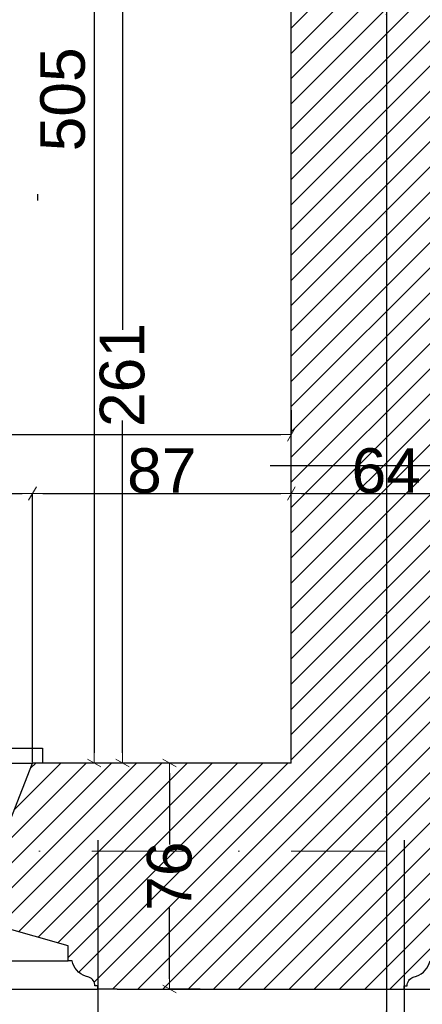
# Model space of a CAD drawing. Header units: millimetres. Extents: x 75543 to 124291, y -109148 to -86372.
# Tile 55 of 99: x 100734 to 102088, y -105537 to -102226. Entities that reach past the tile are written whole.
import ezdxf

# ---------------------------------------------------------------- set-up
doc = ezdxf.new("R2010")
doc.units = ezdxf.units.MM
doc.header["$MEASUREMENT"] = 0
doc.linetypes.add('Dot & Dashed', pattern=[670.277762, 317.5, -176.388889, 0, -176.388874])
for name, color, linetype in [('detalokna', 7, 'Continuous'), ('DIM MALY', 7, 'Continuous'), ('Drawing & Figure', 7, 'Continuous'), ('Nowe_0', 7, 'Continuous'), ('Structural - Bearing', 7, 'Continuous'), ('Structural - Grid', 7, 'Continuous')]:
    doc.layers.add(name, color=color, linetype=linetype)
doc.styles.add('STYL_AUTOMATYCZNY_2', font='arial.ttf')
doc.dimstyles.new('STYL_AUTOMATYCZNY__2', dxfattribs={"dimtxt": 150, "dimasz": 34.231941, "dimexe": 0.18, "dimexo": 3, "dimgap": 0, "dimtad": 1, "dimdec": 0, "dimlfac": 0.1, "dimzin": 0, "dimdsep": 46, "dimtxsty": 'STYL_AUTOMATYCZNY_2', "dimblk": 'ARROWHEAD_2', "dimblk1": 'ARROWHEAD_2', "dimblk2": 'ARROWHEAD_2', "dimcen": 0.09, "dimclrd": 5, "dimclre": 5, "dimclrt": 1, "dimadec": 0, "dimazin": 0, "dimtfac": 1, "dimtdec": 4, "dimtmove": 0, "dimatfit": 3, "dimfxl": 0, "dimtolj": 1, "dimtzin": 0, "dimarcsym": 0})
doc.dimstyles.new('STYL_AUTOMATYCZNY__3', dxfattribs={"dimtxt": 150, "dimasz": 34.231941, "dimexe": 0.18, "dimexo": 3, "dimgap": 0, "dimtad": 1, "dimtih": 1, "dimtoh": 1, "dimdec": 0, "dimlfac": 0.1, "dimzin": 0, "dimdsep": 46, "dimtxsty": 'STYL_AUTOMATYCZNY_2', "dimblk": 'ARROWHEAD_2', "dimblk1": 'ARROWHEAD_2', "dimblk2": 'ARROWHEAD_2', "dimcen": 0.09, "dimclrd": 5, "dimclre": 5, "dimclrt": 1, "dimadec": 0, "dimazin": 0, "dimtfac": 1, "dimtdec": 4, "dimtmove": 0, "dimatfit": 3, "dimfxl": 0, "dimtolj": 1, "dimtzin": 0, "dimarcsym": 0})
doc.dimstyles.new('STYL_AUTOMATYCZNY__4', dxfattribs={"dimtxt": 150, "dimasz": 34.231941, "dimexe": 0.18, "dimexo": 3, "dimgap": 0, "dimtad": 1, "dimdec": 0, "dimlfac": 0.1, "dimzin": 0, "dimdsep": 46, "dimtxsty": 'STYL_AUTOMATYCZNY_2', "dimblk": 'ARROWHEAD_2', "dimblk1": 'ARROWHEAD_2', "dimblk2": 'ARROWHEAD_2', "dimcen": 0.09, "dimclrd": 5, "dimclre": 5, "dimclrt": 1, "dimadec": 0, "dimazin": 0, "dimtfac": 1, "dimtdec": 4, "dimtmove": 2, "dimatfit": 3, "dimfxl": 0, "dimtolj": 1, "dimtzin": 0, "dimarcsym": 0})

# ---------------------------------------------------------------- blocks, each defined once
blk = doc.blocks.new('ARROWHEAD_2')
at = {"color": 0, "linetype": 'Continuous', "lineweight": 0}
for p, q in [((0, 0), (-1, 0)), ((-0.378, -0.655), (0.378, 0.655))]:
    blk.add_line(p, q, dxfattribs=at)
blk = doc.blocks.new('*D145')
at = {"layer": 'Defpoints', "color": 0}
for p in [(101079.4, -102115.2), (101408.7, -102115.2), (101488.7, -104725.5)]:
    blk.add_point(p, dxfattribs=at)
at = {"layer": 'DIM MALY', "color": 5, "lineweight": -2}
for p, q in [((101405.7, -102115.2), (101079.2, -102115.2)), ((101079.4, -102149.5), (101079.4, -103268.2)), ((101079.4, -104691.3), (101079.4, -103573.2)), ((101485.7, -104725.5), (101079.2, -104725.5))]:
    blk.add_line(p, q, dxfattribs=at)
at = {"layer": 'DIM MALY', "color": 5, "lineweight": -2, "xscale": 34.23194115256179, "yscale": 34.23194115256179, "zscale": 34.23194115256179}
for p, rotation in [((101079.4, -102115.2), 90), ((101079.4, -104725.5), 270)]:
    blk.add_blockref('ARROWHEAD_2', p, dxfattribs=dict(at, rotation=rotation))
at = {"layer": 'DIM MALY', "color": 1, "insert": (101079.4, -103420.7), "char_height": 150, "attachment_point": 5, "rotation": 90, "style": 'STYL_AUTOMATYCZNY_2'}
blk.add_mtext('\\A1;261', dxfattribs=at)
blk = doc.blocks.new('*D597')
at = {"layer": 'Defpoints', "color": 0}
for p in [(103977.3, -104981.7), (102027.3, -106198.5), (103977.3, -107160.1)]:
    blk.add_point(p, dxfattribs=at)
at = {"layer": 'DIM MALY', "color": 5, "lineweight": -2}
for p, q in [((103977.3, -104984.7), (103977.3, -107160.3)), ((102027.3, -106201.5), (102027.3, -107160.3)), ((102061.5, -107160.1), (103943, -107160.1))]:
    blk.add_line(p, q, dxfattribs=at)
at = {"layer": 'DIM MALY', "color": 5, "lineweight": -2, "xscale": 34.23194115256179, "yscale": 34.23194115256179, "zscale": 34.23194115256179, "rotation": 180}
blk.add_blockref('ARROWHEAD_2', (102027.3, -107160.1), dxfattribs=at)
at = {"layer": 'DIM MALY', "color": 5, "lineweight": -2, "xscale": 34.23194115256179, "yscale": 34.23194115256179, "zscale": 34.23194115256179}
blk.add_blockref('ARROWHEAD_2', (103977.3, -107160.1), dxfattribs=at)
at = {"layer": 'DIM MALY', "color": 1, "insert": (103001.9, -107083.6), "char_height": 150, "attachment_point": 5, "style": 'STYL_AUTOMATYCZNY_2'}
blk.add_mtext('\\A1;195', dxfattribs=at)
blk = doc.blocks.new('*D677')
at = {"layer": 'Defpoints', "color": 0}
for p in [(101636.2, -99675.1), (100983.1, -104725.5), (100984.4, -104725.5)]:
    blk.add_point(p, dxfattribs=at)
at = {"layer": 'DIM MALY', "color": 5, "lineweight": -2}
for p, q in [((101633.2, -99675.1), (100984.2, -99675.1)), ((100984.4, -99709.3), (100984.4, -104691.3)), ((100986.1, -104725.5), (100984.6, -104725.5))]:
    blk.add_line(p, q, dxfattribs=at)
at = {"layer": 'DIM MALY', "color": 5, "lineweight": -2, "xscale": 34.23194115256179, "yscale": 34.23194115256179, "zscale": 34.23194115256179}
for p, rotation in [((100984.4, -99675.1), 90), ((100984.4, -104725.5), 270)]:
    blk.add_blockref('ARROWHEAD_2', p, dxfattribs=dict(at, rotation=rotation))
at = {"layer": 'DIM MALY', "color": 1, "insert": (100879.4, -102493.6), "char_height": 150, "attachment_point": 5, "rotation": 90, "style": 'STYL_AUTOMATYCZNY_2'}
blk.add_mtext('\\A1;505', dxfattribs=at)
blk = doc.blocks.new('*D678')
at = {"layer": 'Defpoints', "color": 0}
for p in [(101343, -104725.5), (101238, -105485.5), (101344.1, -105485.5)]:
    blk.add_point(p, dxfattribs=at)
at = {"layer": 'DIM MALY', "color": 5, "lineweight": -2}
for p, q in [((101340, -104725.5), (101237.8, -104725.5)), ((101238, -104759.7), (101238, -104999)), ((101238, -105451.3), (101238, -105212.5)), ((101341.1, -105485.5), (101237.8, -105485.5))]:
    blk.add_line(p, q, dxfattribs=at)
at = {"layer": 'DIM MALY', "color": 5, "lineweight": -2, "xscale": 34.23194115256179, "yscale": 34.23194115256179, "zscale": 34.23194115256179}
for p, rotation in [((101238, -104725.5), 90), ((101238, -105485.5), 270)]:
    blk.add_blockref('ARROWHEAD_2', p, dxfattribs=dict(at, rotation=rotation))
at = {"layer": 'DIM MALY', "color": 1, "insert": (101238, -105105.8), "char_height": 150, "attachment_point": 5, "rotation": 90, "style": 'STYL_AUTOMATYCZNY_2'}
blk.add_mtext('\\A1;76', dxfattribs=at)
blk = doc.blocks.new('*D705')
at = {"layer": 'Defpoints', "color": 0}
for p in [(101647.3, -103819.5), (100777.3, -104097), (101647.3, -104087)]:
    blk.add_point(p, dxfattribs=at)
at = {"layer": 'DIM MALY', "color": 5, "lineweight": -2}
for p, q in [((100777.3, -104094), (100777.3, -103819.3)), ((100811.5, -103819.5), (101613, -103819.5)), ((101647.3, -104084), (101647.3, -103819.3))]:
    blk.add_line(p, q, dxfattribs=at)
at = {"layer": 'DIM MALY', "color": 5, "lineweight": -2, "xscale": 34.23194115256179, "yscale": 34.23194115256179, "zscale": 34.23194115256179, "rotation": 180}
blk.add_blockref('ARROWHEAD_2', (100777.3, -103819.5), dxfattribs=at)
at = {"layer": 'DIM MALY', "color": 5, "lineweight": -2, "xscale": 34.23194115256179, "yscale": 34.23194115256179, "zscale": 34.23194115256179}
blk.add_blockref('ARROWHEAD_2', (101647.3, -103819.5), dxfattribs=at)
at = {"layer": 'DIM MALY', "color": 1, "insert": (101212, -103742.9), "char_height": 150, "attachment_point": 5, "style": 'STYL_AUTOMATYCZNY_2'}
blk.add_mtext('\\A1;87', dxfattribs=at)
blk = doc.blocks.new('*D706')
at = {"layer": 'Defpoints', "color": 0}
for p in [(101647.3, -103819.5), (100777.3, -104097), (101647.3, -104087)]:
    blk.add_point(p, dxfattribs=at)
at = {"layer": 'DIM MALY', "color": 5, "lineweight": -2}
for p, q in [((100777.3, -104094), (100777.3, -103819.3)), ((100811.5, -103819.5), (101613, -103819.5)), ((101647.3, -104084), (101647.3, -103819.3))]:
    blk.add_line(p, q, dxfattribs=at)
at = {"layer": 'DIM MALY', "color": 5, "lineweight": -2, "xscale": 34.23194115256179, "yscale": 34.23194115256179, "zscale": 34.23194115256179, "rotation": 180}
blk.add_blockref('ARROWHEAD_2', (100777.3, -103819.5), dxfattribs=at)
at = {"layer": 'DIM MALY', "color": 5, "lineweight": -2, "xscale": 34.23194115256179, "yscale": 34.23194115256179, "zscale": 34.23194115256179}
blk.add_blockref('ARROWHEAD_2', (101647.3, -103819.5), dxfattribs=at)
at = {"layer": 'DIM MALY', "color": 1, "insert": (101212, -103742.9), "char_height": 150, "attachment_point": 5, "style": 'STYL_AUTOMATYCZNY_2'}
blk.add_mtext('\\A1;87', dxfattribs=at)
blk = doc.blocks.new('*D707')
at = {"layer": 'Defpoints', "color": 0}
for p in [(102287.3, -103819.5), (101647.3, -104087), (102287.3, -104097)]:
    blk.add_point(p, dxfattribs=at)
at = {"layer": 'DIM MALY', "color": 5, "lineweight": -2}
for p, q in [((101647.3, -104084), (101647.3, -103819.3)), ((101681.5, -103819.5), (102253, -103819.5)), ((102287.3, -104094), (102287.3, -103819.3))]:
    blk.add_line(p, q, dxfattribs=at)
at = {"layer": 'DIM MALY', "color": 5, "lineweight": -2, "xscale": 34.23194115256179, "yscale": 34.23194115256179, "zscale": 34.23194115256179, "rotation": 180}
blk.add_blockref('ARROWHEAD_2', (101647.3, -103819.5), dxfattribs=at)
at = {"layer": 'DIM MALY', "color": 5, "lineweight": -2, "xscale": 34.23194115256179, "yscale": 34.23194115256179, "zscale": 34.23194115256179}
blk.add_blockref('ARROWHEAD_2', (102287.3, -103819.5), dxfattribs=at)
at = {"layer": 'DIM MALY', "color": 1, "insert": (101967, -103742.9), "char_height": 150, "attachment_point": 5, "style": 'STYL_AUTOMATYCZNY_2'}
blk.add_mtext('\\A1;64', dxfattribs=at)
blk = doc.blocks.new('*D708')
at = {"layer": 'Defpoints', "color": 0}
for p in [(101647.3, -103819.5), (100777.3, -104097), (101647.3, -104087)]:
    blk.add_point(p, dxfattribs=at)
at = {"layer": 'DIM MALY', "color": 5, "lineweight": -2}
for p, q in [((100777.3, -104094), (100777.3, -103819.3)), ((100811.5, -103819.5), (101613, -103819.5)), ((101647.3, -104084), (101647.3, -103819.3))]:
    blk.add_line(p, q, dxfattribs=at)
at = {"layer": 'DIM MALY', "color": 5, "lineweight": -2, "xscale": 34.23194115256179, "yscale": 34.23194115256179, "zscale": 34.23194115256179, "rotation": 180}
blk.add_blockref('ARROWHEAD_2', (100777.3, -103819.5), dxfattribs=at)
at = {"layer": 'DIM MALY', "color": 5, "lineweight": -2, "xscale": 34.23194115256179, "yscale": 34.23194115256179, "zscale": 34.23194115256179}
blk.add_blockref('ARROWHEAD_2', (101647.3, -103819.5), dxfattribs=at)
at = {"layer": 'DIM MALY', "color": 1, "insert": (101212, -103742.9), "char_height": 150, "attachment_point": 5, "style": 'STYL_AUTOMATYCZNY_2'}
blk.add_mtext('\\A1;87', dxfattribs=at)
blk = doc.blocks.new('*D709')
at = {"layer": 'Defpoints', "color": 0}
for p in [(102287.3, -103819.5), (101647.3, -104087), (102287.3, -104097)]:
    blk.add_point(p, dxfattribs=at)
at = {"layer": 'DIM MALY', "color": 5, "lineweight": -2}
for p, q in [((101647.3, -104084), (101647.3, -103819.3)), ((101681.5, -103819.5), (102253, -103819.5)), ((102287.3, -104094), (102287.3, -103819.3))]:
    blk.add_line(p, q, dxfattribs=at)
at = {"layer": 'DIM MALY', "color": 5, "lineweight": -2, "xscale": 34.23194115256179, "yscale": 34.23194115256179, "zscale": 34.23194115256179, "rotation": 180}
blk.add_blockref('ARROWHEAD_2', (101647.3, -103819.5), dxfattribs=at)
at = {"layer": 'DIM MALY', "color": 5, "lineweight": -2, "xscale": 34.23194115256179, "yscale": 34.23194115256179, "zscale": 34.23194115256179}
blk.add_blockref('ARROWHEAD_2', (102287.3, -103819.5), dxfattribs=at)
at = {"layer": 'DIM MALY', "color": 1, "insert": (101967, -103742.9), "char_height": 150, "attachment_point": 5, "style": 'STYL_AUTOMATYCZNY_2'}
blk.add_mtext('\\A1;64', dxfattribs=at)
blk = doc.blocks.new('*D711')
at = {"layer": 'Defpoints', "color": 0}
for p in [(101647.3, -103819.5), (100777.3, -104097), (101647.3, -104087)]:
    blk.add_point(p, dxfattribs=at)
at = {"layer": 'DIM MALY', "color": 5, "lineweight": -2}
for p, q in [((100777.3, -104094), (100777.3, -103819.3)), ((100811.5, -103819.5), (101613, -103819.5)), ((101647.3, -104084), (101647.3, -103819.3))]:
    blk.add_line(p, q, dxfattribs=at)
at = {"layer": 'DIM MALY', "color": 5, "lineweight": -2, "xscale": 34.23194115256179, "yscale": 34.23194115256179, "zscale": 34.23194115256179, "rotation": 180}
blk.add_blockref('ARROWHEAD_2', (100777.3, -103819.5), dxfattribs=at)
at = {"layer": 'DIM MALY', "color": 5, "lineweight": -2, "xscale": 34.23194115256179, "yscale": 34.23194115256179, "zscale": 34.23194115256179}
blk.add_blockref('ARROWHEAD_2', (101647.3, -103819.5), dxfattribs=at)
at = {"layer": 'DIM MALY', "color": 1, "insert": (101212, -103742.9), "char_height": 150, "attachment_point": 5, "style": 'STYL_AUTOMATYCZNY_2'}
blk.add_mtext('\\A1;87', dxfattribs=at)
blk = doc.blocks.new('*D712')
at = {"layer": 'Defpoints', "color": 0}
for p in [(102287.3, -103819.5), (101647.3, -104087), (102287.3, -104097)]:
    blk.add_point(p, dxfattribs=at)
at = {"layer": 'DIM MALY', "color": 5, "lineweight": -2}
for p, q in [((101647.3, -104084), (101647.3, -103819.3)), ((101681.5, -103819.5), (102253, -103819.5)), ((102287.3, -104094), (102287.3, -103819.3))]:
    blk.add_line(p, q, dxfattribs=at)
at = {"layer": 'DIM MALY', "color": 5, "lineweight": -2, "xscale": 34.23194115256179, "yscale": 34.23194115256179, "zscale": 34.23194115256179, "rotation": 180}
blk.add_blockref('ARROWHEAD_2', (101647.3, -103819.5), dxfattribs=at)
at = {"layer": 'DIM MALY', "color": 5, "lineweight": -2, "xscale": 34.23194115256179, "yscale": 34.23194115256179, "zscale": 34.23194115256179}
blk.add_blockref('ARROWHEAD_2', (102287.3, -103819.5), dxfattribs=at)
at = {"layer": 'DIM MALY', "color": 1, "insert": (101967, -103742.9), "char_height": 150, "attachment_point": 5, "style": 'STYL_AUTOMATYCZNY_2'}
blk.add_mtext('\\A1;64', dxfattribs=at)
blk = doc.blocks.new('*D715')
at = {"layer": 'Defpoints', "color": 0}
for p in [(101647.3, -103819.5), (100777.3, -104097), (101647.3, -104087)]:
    blk.add_point(p, dxfattribs=at)
at = {"layer": 'DIM MALY', "color": 5, "lineweight": -2}
for p, q in [((100777.3, -104094), (100777.3, -103819.3)), ((100811.5, -103819.5), (101613, -103819.5)), ((101647.3, -104084), (101647.3, -103819.3))]:
    blk.add_line(p, q, dxfattribs=at)
at = {"layer": 'DIM MALY', "color": 5, "lineweight": -2, "xscale": 34.23194115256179, "yscale": 34.23194115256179, "zscale": 34.23194115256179, "rotation": 180}
blk.add_blockref('ARROWHEAD_2', (100777.3, -103819.5), dxfattribs=at)
at = {"layer": 'DIM MALY', "color": 5, "lineweight": -2, "xscale": 34.23194115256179, "yscale": 34.23194115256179, "zscale": 34.23194115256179}
blk.add_blockref('ARROWHEAD_2', (101647.3, -103819.5), dxfattribs=at)
at = {"layer": 'DIM MALY', "color": 1, "insert": (101212, -103742.9), "char_height": 150, "attachment_point": 5, "style": 'STYL_AUTOMATYCZNY_2'}
blk.add_mtext('\\A1;87', dxfattribs=at)
blk = doc.blocks.new('*D716')
at = {"layer": 'Defpoints', "color": 0}
for p in [(102287.3, -103819.5), (101647.3, -104087), (102287.3, -104097)]:
    blk.add_point(p, dxfattribs=at)
at = {"layer": 'DIM MALY', "color": 5, "lineweight": -2}
for p, q in [((101647.3, -104084), (101647.3, -103819.3)), ((101681.5, -103819.5), (102253, -103819.5)), ((102287.3, -104094), (102287.3, -103819.3))]:
    blk.add_line(p, q, dxfattribs=at)
at = {"layer": 'DIM MALY', "color": 5, "lineweight": -2, "xscale": 34.23194115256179, "yscale": 34.23194115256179, "zscale": 34.23194115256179, "rotation": 180}
blk.add_blockref('ARROWHEAD_2', (101647.3, -103819.5), dxfattribs=at)
at = {"layer": 'DIM MALY', "color": 5, "lineweight": -2, "xscale": 34.23194115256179, "yscale": 34.23194115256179, "zscale": 34.23194115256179}
blk.add_blockref('ARROWHEAD_2', (102287.3, -103819.5), dxfattribs=at)
at = {"layer": 'DIM MALY', "color": 1, "insert": (101967, -103742.9), "char_height": 150, "attachment_point": 5, "style": 'STYL_AUTOMATYCZNY_2'}
blk.add_mtext('\\A1;64', dxfattribs=at)
blk = doc.blocks.new('*D720')
at = {"layer": 'Defpoints', "color": 0}
for p in [(101647.3, -103819.5), (100777.3, -104097), (101647.3, -104087)]:
    blk.add_point(p, dxfattribs=at)
at = {"layer": 'DIM MALY', "color": 5, "lineweight": -2}
for p, q in [((100777.3, -104094), (100777.3, -103819.3)), ((100811.5, -103819.5), (101613, -103819.5)), ((101647.3, -104084), (101647.3, -103819.3))]:
    blk.add_line(p, q, dxfattribs=at)
at = {"layer": 'DIM MALY', "color": 5, "lineweight": -2, "xscale": 34.23194115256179, "yscale": 34.23194115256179, "zscale": 34.23194115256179, "rotation": 180}
blk.add_blockref('ARROWHEAD_2', (100777.3, -103819.5), dxfattribs=at)
at = {"layer": 'DIM MALY', "color": 5, "lineweight": -2, "xscale": 34.23194115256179, "yscale": 34.23194115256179, "zscale": 34.23194115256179}
blk.add_blockref('ARROWHEAD_2', (101647.3, -103819.5), dxfattribs=at)
at = {"layer": 'DIM MALY', "color": 1, "insert": (101212, -103742.9), "char_height": 150, "attachment_point": 5, "style": 'STYL_AUTOMATYCZNY_2'}
blk.add_mtext('\\A1;87', dxfattribs=at)
blk = doc.blocks.new('*D721')
at = {"layer": 'Defpoints', "color": 0}
for p in [(102287.3, -103819.5), (101647.3, -104087), (102287.3, -104097)]:
    blk.add_point(p, dxfattribs=at)
at = {"layer": 'DIM MALY', "color": 5, "lineweight": -2}
for p, q in [((101647.3, -104084), (101647.3, -103819.3)), ((101681.5, -103819.5), (102253, -103819.5)), ((102287.3, -104094), (102287.3, -103819.3))]:
    blk.add_line(p, q, dxfattribs=at)
at = {"layer": 'DIM MALY', "color": 5, "lineweight": -2, "xscale": 34.23194115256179, "yscale": 34.23194115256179, "zscale": 34.23194115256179, "rotation": 180}
blk.add_blockref('ARROWHEAD_2', (101647.3, -103819.5), dxfattribs=at)
at = {"layer": 'DIM MALY', "color": 5, "lineweight": -2, "xscale": 34.23194115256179, "yscale": 34.23194115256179, "zscale": 34.23194115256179}
blk.add_blockref('ARROWHEAD_2', (102287.3, -103819.5), dxfattribs=at)
at = {"layer": 'DIM MALY', "color": 1, "insert": (101967, -103742.9), "char_height": 150, "attachment_point": 5, "style": 'STYL_AUTOMATYCZNY_2'}
blk.add_mtext('\\A1;64', dxfattribs=at)
blk = doc.blocks.new('*D726')
at = {"layer": 'Defpoints', "color": 0}
for p in [(101647.3, -103819.5), (100777.3, -104097), (101647.3, -104087)]:
    blk.add_point(p, dxfattribs=at)
at = {"layer": 'DIM MALY', "color": 5, "lineweight": -2}
for p, q in [((100777.3, -104094), (100777.3, -103819.3)), ((100811.5, -103819.5), (101613, -103819.5)), ((101647.3, -104084), (101647.3, -103819.3))]:
    blk.add_line(p, q, dxfattribs=at)
at = {"layer": 'DIM MALY', "color": 5, "lineweight": -2, "xscale": 34.23194115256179, "yscale": 34.23194115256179, "zscale": 34.23194115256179, "rotation": 180}
blk.add_blockref('ARROWHEAD_2', (100777.3, -103819.5), dxfattribs=at)
at = {"layer": 'DIM MALY', "color": 5, "lineweight": -2, "xscale": 34.23194115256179, "yscale": 34.23194115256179, "zscale": 34.23194115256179}
blk.add_blockref('ARROWHEAD_2', (101647.3, -103819.5), dxfattribs=at)
at = {"layer": 'DIM MALY', "color": 1, "insert": (101212, -103742.9), "char_height": 150, "attachment_point": 5, "style": 'STYL_AUTOMATYCZNY_2'}
blk.add_mtext('\\A1;87', dxfattribs=at)
blk = doc.blocks.new('*D727')
at = {"layer": 'Defpoints', "color": 0}
for p in [(102287.3, -103819.5), (101647.3, -104087), (102287.3, -104097)]:
    blk.add_point(p, dxfattribs=at)
at = {"layer": 'DIM MALY', "color": 5, "lineweight": -2}
for p, q in [((101647.3, -104084), (101647.3, -103819.3)), ((101681.5, -103819.5), (102253, -103819.5)), ((102287.3, -104094), (102287.3, -103819.3))]:
    blk.add_line(p, q, dxfattribs=at)
at = {"layer": 'DIM MALY', "color": 5, "lineweight": -2, "xscale": 34.23194115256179, "yscale": 34.23194115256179, "zscale": 34.23194115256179, "rotation": 180}
blk.add_blockref('ARROWHEAD_2', (101647.3, -103819.5), dxfattribs=at)
at = {"layer": 'DIM MALY', "color": 5, "lineweight": -2, "xscale": 34.23194115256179, "yscale": 34.23194115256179, "zscale": 34.23194115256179}
blk.add_blockref('ARROWHEAD_2', (102287.3, -103819.5), dxfattribs=at)
at = {"layer": 'DIM MALY', "color": 1, "insert": (101967, -103742.9), "char_height": 150, "attachment_point": 5, "style": 'STYL_AUTOMATYCZNY_2'}
blk.add_mtext('\\A1;64', dxfattribs=at)
blk = doc.blocks.new('*D733')
at = {"layer": 'Defpoints', "color": 0}
for p in [(101647.3, -103819.5), (100777.3, -104097), (101647.3, -104087)]:
    blk.add_point(p, dxfattribs=at)
at = {"layer": 'DIM MALY', "color": 5, "lineweight": -2}
for p, q in [((100777.3, -104094), (100777.3, -103819.3)), ((100811.5, -103819.5), (101613, -103819.5)), ((101647.3, -104084), (101647.3, -103819.3))]:
    blk.add_line(p, q, dxfattribs=at)
at = {"layer": 'DIM MALY', "color": 5, "lineweight": -2, "xscale": 34.23194115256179, "yscale": 34.23194115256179, "zscale": 34.23194115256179, "rotation": 180}
blk.add_blockref('ARROWHEAD_2', (100777.3, -103819.5), dxfattribs=at)
at = {"layer": 'DIM MALY', "color": 5, "lineweight": -2, "xscale": 34.23194115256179, "yscale": 34.23194115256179, "zscale": 34.23194115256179}
blk.add_blockref('ARROWHEAD_2', (101647.3, -103819.5), dxfattribs=at)
at = {"layer": 'DIM MALY', "color": 1, "insert": (101212, -103742.9), "char_height": 150, "attachment_point": 5, "style": 'STYL_AUTOMATYCZNY_2'}
blk.add_mtext('\\A1;87', dxfattribs=at)
blk = doc.blocks.new('*D734')
at = {"layer": 'Defpoints', "color": 0}
for p in [(102287.3, -103819.5), (101647.3, -104087), (102287.3, -104097)]:
    blk.add_point(p, dxfattribs=at)
at = {"layer": 'DIM MALY', "color": 5, "lineweight": -2}
for p, q in [((101647.3, -104084), (101647.3, -103819.3)), ((101681.5, -103819.5), (102253, -103819.5)), ((102287.3, -104094), (102287.3, -103819.3))]:
    blk.add_line(p, q, dxfattribs=at)
at = {"layer": 'DIM MALY', "color": 5, "lineweight": -2, "xscale": 34.23194115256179, "yscale": 34.23194115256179, "zscale": 34.23194115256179, "rotation": 180}
blk.add_blockref('ARROWHEAD_2', (101647.3, -103819.5), dxfattribs=at)
at = {"layer": 'DIM MALY', "color": 5, "lineweight": -2, "xscale": 34.23194115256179, "yscale": 34.23194115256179, "zscale": 34.23194115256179}
blk.add_blockref('ARROWHEAD_2', (102287.3, -103819.5), dxfattribs=at)
at = {"layer": 'DIM MALY', "color": 1, "insert": (101967, -103742.9), "char_height": 150, "attachment_point": 5, "style": 'STYL_AUTOMATYCZNY_2'}
blk.add_mtext('\\A1;64', dxfattribs=at)
blk = doc.blocks.new('*D743')
at = {"layer": 'Defpoints', "color": 0}
for p in [(101647.3, -103819.5), (100777.3, -104097), (101647.3, -104087)]:
    blk.add_point(p, dxfattribs=at)
at = {"layer": 'DIM MALY', "color": 5, "lineweight": -2}
for p, q in [((100777.3, -104094), (100777.3, -103819.3)), ((100811.5, -103819.5), (101613, -103819.5)), ((101647.3, -104084), (101647.3, -103819.3))]:
    blk.add_line(p, q, dxfattribs=at)
at = {"layer": 'DIM MALY', "color": 5, "lineweight": -2, "xscale": 34.23194115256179, "yscale": 34.23194115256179, "zscale": 34.23194115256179, "rotation": 180}
blk.add_blockref('ARROWHEAD_2', (100777.3, -103819.5), dxfattribs=at)
at = {"layer": 'DIM MALY', "color": 5, "lineweight": -2, "xscale": 34.23194115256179, "yscale": 34.23194115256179, "zscale": 34.23194115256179}
blk.add_blockref('ARROWHEAD_2', (101647.3, -103819.5), dxfattribs=at)
at = {"layer": 'DIM MALY', "color": 1, "insert": (101212, -103742.9), "char_height": 150, "attachment_point": 5, "style": 'STYL_AUTOMATYCZNY_2'}
blk.add_mtext('\\A1;87', dxfattribs=at)
blk = doc.blocks.new('*D744')
at = {"layer": 'Defpoints', "color": 0}
for p in [(102287.3, -103819.5), (101647.3, -104087), (102287.3, -104097)]:
    blk.add_point(p, dxfattribs=at)
at = {"layer": 'DIM MALY', "color": 5, "lineweight": -2}
for p, q in [((101647.3, -104084), (101647.3, -103819.3)), ((101681.5, -103819.5), (102253, -103819.5)), ((102287.3, -104094), (102287.3, -103819.3))]:
    blk.add_line(p, q, dxfattribs=at)
at = {"layer": 'DIM MALY', "color": 5, "lineweight": -2, "xscale": 34.23194115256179, "yscale": 34.23194115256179, "zscale": 34.23194115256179, "rotation": 180}
blk.add_blockref('ARROWHEAD_2', (101647.3, -103819.5), dxfattribs=at)
at = {"layer": 'DIM MALY', "color": 5, "lineweight": -2, "xscale": 34.23194115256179, "yscale": 34.23194115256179, "zscale": 34.23194115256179}
blk.add_blockref('ARROWHEAD_2', (102287.3, -103819.5), dxfattribs=at)
at = {"layer": 'DIM MALY', "color": 1, "insert": (101967, -103742.9), "char_height": 150, "attachment_point": 5, "style": 'STYL_AUTOMATYCZNY_2'}
blk.add_mtext('\\A1;64', dxfattribs=at)
blk = doc.blocks.new('*D763')
at = {"layer": 'Defpoints', "color": 0}
for p in [(101647.3, -103535.8), (101647.3, -103620.2), (95717.3, -104216.2)]:
    blk.add_point(p, dxfattribs=at)
at = {"layer": 'DIM MALY', "color": 5, "lineweight": -2}
for p, q in [((101647.3, -103538.8), (101647.3, -103620.4)), ((95717.3, -104213.2), (95717.3, -103620)), ((95751.5, -103620.2), (101613, -103620.2))]:
    blk.add_line(p, q, dxfattribs=at)
at = {"layer": 'DIM MALY', "color": 5, "lineweight": -2, "xscale": 34.23194115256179, "yscale": 34.23194115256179, "zscale": 34.23194115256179, "rotation": 180}
blk.add_blockref('ARROWHEAD_2', (95717.3, -103620.2), dxfattribs=at)
at = {"layer": 'DIM MALY', "color": 5, "lineweight": -2, "xscale": 34.23194115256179, "yscale": 34.23194115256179, "zscale": 34.23194115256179}
blk.add_blockref('ARROWHEAD_2', (101647.3, -103620.2), dxfattribs=at)
at = {"layer": 'DIM MALY', "color": 1, "insert": (98681.9, -103543.6), "char_height": 150, "attachment_point": 5, "style": 'STYL_AUTOMATYCZNY_2'}
blk.add_mtext('\\A1;593', dxfattribs=at)
blk = doc.blocks.new('*D863')
at = {"layer": 'Defpoints', "color": 0}
for p in [(99017.3, -104981.7), (100997.3, -104981.7), (100997.3, -107160.1)]:
    blk.add_point(p, dxfattribs=at)
at = {"layer": 'DIM MALY', "color": 5, "lineweight": -2}
for p, q in [((99017.3, -104984.7), (99017.3, -107160.3)), ((100997.3, -104984.7), (100997.3, -107160.3)), ((99051.5, -107160.1), (100963, -107160.1))]:
    blk.add_line(p, q, dxfattribs=at)
at = {"layer": 'DIM MALY', "color": 5, "lineweight": -2, "xscale": 34.23194115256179, "yscale": 34.23194115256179, "zscale": 34.23194115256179, "rotation": 180}
blk.add_blockref('ARROWHEAD_2', (99017.3, -107160.1), dxfattribs=at)
at = {"layer": 'DIM MALY', "color": 5, "lineweight": -2, "xscale": 34.23194115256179, "yscale": 34.23194115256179, "zscale": 34.23194115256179}
blk.add_blockref('ARROWHEAD_2', (100997.3, -107160.1), dxfattribs=at)
at = {"layer": 'DIM MALY', "color": 1, "insert": (100006.9, -107083.6), "char_height": 150, "attachment_point": 5, "style": 'STYL_AUTOMATYCZNY_2'}
blk.add_mtext('\\A1;198', dxfattribs=at)
blk = doc.blocks.new('*D879')
at = {"layer": 'Defpoints', "color": 0}
for p in [(99017.3, -104981.7), (100997.3, -104981.7), (100997.3, -107160.1)]:
    blk.add_point(p, dxfattribs=at)
at = {"layer": 'DIM MALY', "color": 5, "lineweight": -2}
for p, q in [((99017.3, -104984.7), (99017.3, -107160.3)), ((100997.3, -104984.7), (100997.3, -107160.3)), ((99051.5, -107160.1), (100963, -107160.1))]:
    blk.add_line(p, q, dxfattribs=at)
at = {"layer": 'DIM MALY', "color": 5, "lineweight": -2, "xscale": 34.23194115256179, "yscale": 34.23194115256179, "zscale": 34.23194115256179, "rotation": 180}
blk.add_blockref('ARROWHEAD_2', (99017.3, -107160.1), dxfattribs=at)
at = {"layer": 'DIM MALY', "color": 5, "lineweight": -2, "xscale": 34.23194115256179, "yscale": 34.23194115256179, "zscale": 34.23194115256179}
blk.add_blockref('ARROWHEAD_2', (100997.3, -107160.1), dxfattribs=at)
at = {"layer": 'DIM MALY', "color": 1, "insert": (100006.9, -107083.6), "char_height": 150, "attachment_point": 5, "style": 'STYL_AUTOMATYCZNY_2'}
blk.add_mtext('\\A1;198', dxfattribs=at)
blk = doc.blocks.new('*D880')
at = {"layer": 'Defpoints', "color": 0}
for p in [(100997.3, -104981.7), (102027.3, -104981.7), (102027.3, -107160.1)]:
    blk.add_point(p, dxfattribs=at)
at = {"layer": 'DIM MALY', "color": 5, "lineweight": -2}
for p, q in [((100997.3, -104984.7), (100997.3, -107160.3)), ((102027.3, -104984.7), (102027.3, -107160.3)), ((101031.5, -107160.1), (101993, -107160.1))]:
    blk.add_line(p, q, dxfattribs=at)
at = {"layer": 'DIM MALY', "color": 5, "lineweight": -2, "xscale": 34.23194115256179, "yscale": 34.23194115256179, "zscale": 34.23194115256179, "rotation": 180}
blk.add_blockref('ARROWHEAD_2', (100997.3, -107160.1), dxfattribs=at)
at = {"layer": 'DIM MALY', "color": 5, "lineweight": -2, "xscale": 34.23194115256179, "yscale": 34.23194115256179, "zscale": 34.23194115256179}
blk.add_blockref('ARROWHEAD_2', (102027.3, -107160.1), dxfattribs=at)
at = {"layer": 'DIM MALY', "color": 1, "insert": (101511.9, -107083.5), "char_height": 150, "attachment_point": 5, "style": 'STYL_AUTOMATYCZNY_2'}
blk.add_mtext('\\A1;103', dxfattribs=at)
blk = doc.blocks.new('*D916')
at = {"layer": 'Defpoints', "color": 0}
for p in [(100777.3, -103819.5), (99297.3, -104725.5), (100777.3, -104725.5)]:
    blk.add_point(p, dxfattribs=at)
at = {"layer": 'DIM MALY', "color": 5, "lineweight": -2}
for p, q in [((99297.3, -104722.5), (99297.3, -103819.3)), ((99331.5, -103819.5), (100743, -103819.5)), ((100777.3, -104722.5), (100777.3, -103819.3))]:
    blk.add_line(p, q, dxfattribs=at)
at = {"layer": 'DIM MALY', "color": 5, "lineweight": -2, "xscale": 34.23194115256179, "yscale": 34.23194115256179, "zscale": 34.23194115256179, "rotation": 180}
blk.add_blockref('ARROWHEAD_2', (99297.3, -103819.5), dxfattribs=at)
at = {"layer": 'DIM MALY', "color": 5, "lineweight": -2, "xscale": 34.23194115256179, "yscale": 34.23194115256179, "zscale": 34.23194115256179}
blk.add_blockref('ARROWHEAD_2', (100777.3, -103819.5), dxfattribs=at)
at = {"layer": 'DIM MALY', "color": 1, "insert": (100036.9, -103742.9), "char_height": 150, "attachment_point": 5, "style": 'STYL_AUTOMATYCZNY_2'}
blk.add_mtext('\\A1;148', dxfattribs=at)
blk = doc.blocks.new('*D993')
at = {"layer": 'Defpoints', "color": 0}
for p in [(95367.3, -89539.7), (101967.3, -89539.7), (101967.3, -107560.1)]:
    blk.add_point(p, dxfattribs=at)
at = {"layer": 'DIM MALY', "color": 5, "lineweight": -2}
for p, q in [((95367.3, -89542.7), (95367.3, -107560.3)), ((101967.3, -89542.7), (101967.3, -107560.3)), ((95401.5, -107560.1), (101933, -107560.1))]:
    blk.add_line(p, q, dxfattribs=at)
at = {"layer": 'DIM MALY', "color": 5, "lineweight": -2, "xscale": 34.23194115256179, "yscale": 34.23194115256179, "zscale": 34.23194115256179, "rotation": 180}
blk.add_blockref('ARROWHEAD_2', (95367.3, -107560.1), dxfattribs=at)
at = {"layer": 'DIM MALY', "color": 5, "lineweight": -2, "xscale": 34.23194115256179, "yscale": 34.23194115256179, "zscale": 34.23194115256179}
blk.add_blockref('ARROWHEAD_2', (101967.3, -107560.1), dxfattribs=at)
at = {"layer": 'DIM MALY', "color": 1, "insert": (98666.9, -107483.6), "char_height": 150, "attachment_point": 5, "style": 'STYL_AUTOMATYCZNY_2'}
blk.add_mtext('\\A1;660', dxfattribs=at)
blk = doc.blocks.new('*D994')
at = {"layer": 'Defpoints', "color": 0}
for p in [(101967.3, -89539.7), (107158.2, -89539.7), (107158.2, -107560.1)]:
    blk.add_point(p, dxfattribs=at)
at = {"layer": 'DIM MALY', "color": 5, "lineweight": -2}
for p, q in [((101967.3, -89542.7), (101967.3, -107560.3)), ((107158.2, -89542.7), (107158.2, -107560.3)), ((102001.5, -107560.1), (107123.9, -107560.1))]:
    blk.add_line(p, q, dxfattribs=at)
at = {"layer": 'DIM MALY', "color": 5, "lineweight": -2, "xscale": 34.23194115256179, "yscale": 34.23194115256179, "zscale": 34.23194115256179, "rotation": 180}
blk.add_blockref('ARROWHEAD_2', (101967.3, -107560.1), dxfattribs=at)
at = {"layer": 'DIM MALY', "color": 5, "lineweight": -2, "xscale": 34.23194115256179, "yscale": 34.23194115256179, "zscale": 34.23194115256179}
blk.add_blockref('ARROWHEAD_2', (107158.2, -107560.1), dxfattribs=at)
at = {"layer": 'DIM MALY', "color": 1, "insert": (104562.3, -107483.6), "char_height": 150, "attachment_point": 5, "style": 'STYL_AUTOMATYCZNY_2'}
blk.add_mtext('\\A1;519', dxfattribs=at)

msp = doc.modelspace()

# ---------------------------------------------------------------- hatches: boundary and pattern name
at = {"layer": 'Drawing & Figure'}
h = msp.add_hatch(dxfattribs=at)
h.set_pattern_fill('Common_Brick_0003', color=256, style=0, pattern_type=2)
h.set_pattern_definition([(45, (0, 0), (-42.426407, 42.426407), [])])
h.paths.add_polyline_path([(100597.2, -99673.5), (100984.4, -99674.1), (101567.2, -99675.1), (101567.2, -99753.6), (101567.2, -99893.6), (101567.2, -101430.2), (101567.3, -102115.2), (101647.3, -102115.2), (101647.3, -103725.2), (101647.3, -104725.5), (100777.3, -104725.5), (100668.1, -105005.5), (100668.1, -105264.9), (100668.1, -105275.5), (100897.6, -105340.5), (100897.6, -105390.9), (100910.3, -105390.9, 0.270785), (100955.9, -105442), (100966.7, -105446.2, -0.334097), (100987.3, -105475.2), (100997.3, -105475.2), (100997.3, -105485.5), (101062.2, -105485.5), (101962.3, -105485.5), (102027.3, -105485.5), (102027.3, -105475.2), (102037.3, -105475.2, -0.334097), (102057.9, -105446.2), (102068.6, -105442, 0.270785), (102114.3, -105390.9), (102126.9, -105390.9), (102126.9, -105340.5), (102356.5, -105275.5), (102356.5, -105005.5), (102377.3, -104725.5), (102287.3, -104725.5), (102287.3, -103725.2), (102287.3, -102275.5), (104316.1, -102275.5), (104447.3, -102275.5), (104447.3, -103725.5), (104638.7, -103717.6), (104768.7, -103717.6), (104768.7, -103716.6), (104768.7, -101677.4), (104768.7, -101626.4), (104638.7, -101626.4), (104447.3, -101645.2), (104447.3, -102135.2), (104313.8, -102135.4), (102277.4, -102137.7), (102290.6, -101430.2), (102307.3, -100544.9), (102587.3, -100544.9), (102593.5, -100204.9), (102733.5, -100204.9), (102733.5, -100544.9), (104447.3, -100544.9), (104447.3, -100746.2), (104768.7, -100746.2), (104768.7, -100544.9), (105807.3, -100544.9), (105807.3, -99964.9), (102477.6, -99964.9), (102447.9, -100013.9), (102443.6, -99997.5), (102477.6, -99964.9), (102187.3, -99964.9), (102187.3, -99844.9), (102192.2, -98890.5), (102207.3, -96002.6), (102207.3, -96002.4), (102087.6, -96002.4), (101631.6, -96045), (101637.1, -98890.5), (101637.3, -98965.2), (100984.4, -98964.1), (100597.2, -98963.5)])
at = {"layer": 'Nowe_0'}
msp.add_hatch(color=256, dxfattribs=at).paths.add_polyline_path([(100792.2, -102811.7), (100792.2, -102834.5), (100796.8, -102834.5), (100796.8, -102811.7)])

# ---------------------------------------------------------------- linework, layer by layer
at = {"layer": 'detalokna'}
for p, q in [((99297.3, -104725.5), (100777.3, -104725.5)), ((99116.9, -105390.9), (100897.6, -105390.9)), ((99017.3, -105485.5), (100997.3, -105485.5)), ((102027.3, -105485.5), (103927.3, -105485.5))]:
    msp.add_line(p, q, dxfattribs=at)
msp.add_lwpolyline([(99270.1, -104725.5), (99270.1, -104675.5), (100811.4, -104675.5), (100811.4, -104725.5)], dxfattribs=at)
at = {"layer": 'DIM MALY'}
msp.add_line((101576.4, -103725.2), (102382.7, -103725.2), dxfattribs=at)
at = {"layer": 'Structural - Bearing'}
for p, q in [((101647.3, -104725.5), (101647.3, -102115.2)), ((100668.1, -105005.5), (100777.3, -104725.5)), ((101062.2, -105485.5), (102027.3, -105485.5))]:
    msp.add_line(p, q, dxfattribs=at)
msp.add_lwpolyline([(101647.3, -104725.5), (100777.3, -104725.5)], dxfattribs=at)
for points in [[(101062.2, -105485.5), (100997.3, -105485.5), (100997.3, -105475.2), (100987.3, -105475.2, 0.334097), (100966.7, -105446.2), (100955.9, -105442, -0.270785), (100910.3, -105390.9), (100897.6, -105390.9), (100897.6, -105340.5), (100668.1, -105275.5), (100668.1, -105005.5)], [(101962.3, -105485.5), (102027.3, -105485.5), (102027.3, -105475.2), (102037.3, -105475.2, -0.334097), (102057.9, -105446.2), (102068.6, -105442, 0.270785), (102114.3, -105390.9), (102126.9, -105390.9), (102126.9, -105340.5), (102356.5, -105275.5), (102356.5, -105005.5)]]:
    msp.add_lwpolyline(points, format="xyb", dxfattribs=at)
at = {"layer": 'Structural - Grid', "linetype": 'Dot & Dashed', "lineweight": 15}
for p, q in [((101967.3, -107395.1), (101967.3, -90539.7)), ((118724.5, -105021.8), (80780, -105021.8))]:
    msp.add_line(p, q, dxfattribs=at)

# ---------------------------------------------------------------- dimensions: what is measured, and where the dimension line sits
at = {"layer": 'DIM MALY'}
for base, p1, p2, picture, middle in [((101967.3, -107560.1), (95367.3, -89539.7), (101967.3, -89539.7), '*D993', (98666.9, -107560.1)), ((107158.2, -107560.1), (101967.3, -89539.7), (107158.2, -89539.7), '*D994', (104562.3, -107560.1)), ((101647.3, -103620.2), (95717.3, -104216.2), (101647.3, -103535.8), '*D763', (98681.9, -103620.2)), ((100777.3, -103819.5), (99297.3, -104725.5), (100777.3, -104725.5), '*D916', (100036.9, -103819.5)), ((101647.3, -103819.5), (100777.3, -104097), (101647.3, -104087), '*D705', (101212, -103819.5)), ((101647.3, -103819.5), (100777.3, -104097), (101647.3, -104087), '*D706', (101212, -103819.5)), ((101647.3, -103819.5), (100777.3, -104097), (101647.3, -104087), '*D708', (101212, -103819.5)), ((101647.3, -103819.5), (100777.3, -104097), (101647.3, -104087), '*D711', (101212, -103819.5)), ((101647.3, -103819.5), (100777.3, -104097), (101647.3, -104087), '*D715', (101212, -103819.5)), ((101647.3, -103819.5), (100777.3, -104097), (101647.3, -104087), '*D720', (101212, -103819.5)), ((101647.3, -103819.5), (100777.3, -104097), (101647.3, -104087), '*D726', (101212, -103819.5)), ((101647.3, -103819.5), (100777.3, -104097), (101647.3, -104087), '*D733', (101212, -103819.5)), ((101647.3, -103819.5), (100777.3, -104097), (101647.3, -104087), '*D743', (101212, -103819.5)), ((102287.3, -103819.5), (101647.3, -104087), (102287.3, -104097), '*D707', (101967, -103819.5)), ((102287.3, -103819.5), (101647.3, -104087), (102287.3, -104097), '*D709', (101967, -103819.5)), ((102287.3, -103819.5), (101647.3, -104087), (102287.3, -104097), '*D712', (101967, -103819.5)), ((102287.3, -103819.5), (101647.3, -104087), (102287.3, -104097), '*D716', (101967, -103819.5)), ((102287.3, -103819.5), (101647.3, -104087), (102287.3, -104097), '*D721', (101967, -103819.5)), ((102287.3, -103819.5), (101647.3, -104087), (102287.3, -104097), '*D727', (101967, -103819.5)), ((102287.3, -103819.5), (101647.3, -104087), (102287.3, -104097), '*D734', (101967, -103819.5)), ((102287.3, -103819.5), (101647.3, -104087), (102287.3, -104097), '*D744', (101967, -103819.5)), ((100997.3, -107160.1), (99017.3, -104981.7), (100997.3, -104981.7), '*D863', (100006.9, -107160.1)), ((100997.3, -107160.1), (99017.3, -104981.7), (100997.3, -104981.7), '*D879', (100006.9, -107160.1)), ((102027.3, -107160.1), (100997.3, -104981.7), (102027.3, -104981.7), '*D880', (101511.9, -107160.1)), ((103977.3, -107160.1), (102027.3, -106198.5), (103977.3, -104981.7), '*D597', (103001.9, -107160.1))]:
    dim = msp.add_linear_dim(base=base, p1=p1, p2=p2, dimstyle='STYL_AUTOMATYCZNY__3', dxfattribs=at)
    dim.commit()
    dim.dimension.update_dxf_attribs({"geometry": picture, "text_midpoint": middle, "dimtype": 160})
for base, p1, p2, angle, dimstyle, picture, middle in [((100984.4, -104725.5), (101636.2, -99675.1), (100983.1, -104725.5), 270, 'STYL_AUTOMATYCZNY__4', '*D677', (100879.4, -102493.6)), ((101079.4, -102115.2), (101488.7, -104725.5), (101408.7, -102115.2), 90, 'STYL_AUTOMATYCZNY__2', '*D145', (101079.4, -103420.7)), ((101238, -105485.5), (101343, -104725.5), (101344.1, -105485.5), 270, 'STYL_AUTOMATYCZNY__2', '*D678', (101238, -105105.8))]:
    dim = msp.add_linear_dim(base=base, p1=p1, p2=p2, angle=angle, dimstyle=dimstyle, dxfattribs=at)
    dim.commit()
    dim.dimension.update_dxf_attribs({"geometry": picture, "text_midpoint": middle, "dimtype": 160, "text_rotation": 90})

doc.saveas('drawing.dxf')
